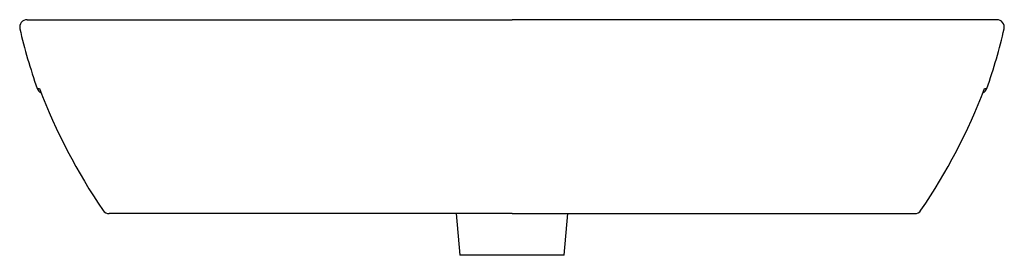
# Model space of a CAD drawing. Header units: millimetres. Extents: x 5196.393 to 5197.053, y 2370.727 to 2370.885.
import ezdxf

# ---------------------------------------------------------------- set-up
doc = ezdxf.new("R2010")
doc.units = ezdxf.units.MM
doc.layers.add('SANINDUSA', color=3, linetype='Continuous')

msp = doc.modelspace()

# ---------------------------------------------------------------- linework, layer by layer
at = {"layer": 'SANINDUSA'}
for p, q in [((5196.39847, 2370.88466), (5196.39903, 2370.88466)), ((5196.39899, 2370.88466), (5196.5173, 2370.88466)), ((5196.5173, 2370.88466), (5196.7233, 2370.88466)), ((5196.9293, 2370.88466), (5196.7233, 2370.88466)), ((5197.04757, 2370.88466), (5196.9293, 2370.88466)), ((5197.04812, 2370.88466), (5197.04757, 2370.88466)), ((5196.5358, 2370.75466), (5196.45341, 2370.75466)), ((5196.7233, 2370.75466), (5196.5358, 2370.75466)), ((5196.68585, 2370.75466), (5196.6883, 2370.72666)), ((5196.7233, 2370.75466), (5196.9108, 2370.75466)), ((5196.7583, 2370.72666), (5196.76075, 2370.75466)), ((5196.9108, 2370.75466), (5196.99317, 2370.75466)), ((5196.7583, 2370.72666), (5196.6883, 2370.72666))]:
    msp.add_line(p, q, dxfattribs=at)
for points in [[(5196.40672, 2370.83849), (5196.4067, 2370.83852), (5196.4067, 2370.83853)], [(5197.03988, 2370.83849), (5197.03989, 2370.83852), (5197.0399, 2370.83853)]]:
    msp.add_lwpolyline(points, dxfattribs=at)
for centre, radius, start, end in [((5196.39847, 2370.87966), 0.005, 90.01656, 192.53893), ((5197.04812, 2370.87966), 0.005, 347.46107, 89.98344), ((5196.70927, 2370.94881), 0.32339, 192.55253, 199.92142), ((5196.73733, 2370.94881), 0.32339, 340.07858, 347.4574), ((5196.42721, 2371.19215), 0.35422, 266.44127, 266.68007), ((5196.4101, 2370.84012), 0.0051, 197.09202, 244.18105), ((5196.77301, 2370.9776), 0.39182, 200.78908, 214.29475), ((5196.67358, 2370.9776), 0.39182, 325.70783, 339.21092), ((5197.03651, 2370.8401), 0.00508, 296.32236, 343.01246), ((5197.01938, 2371.19215), 0.35422, 273.31993, 273.55873), ((5196.45342, 2370.75966), 0.005, 214.60386, 269.99738), ((5196.99317, 2370.75966), 0.005, 269.99972, 325.59908)]:
    msp.add_arc(centre, radius, start, end, dxfattribs=at)

doc.saveas('drawing.dxf')
